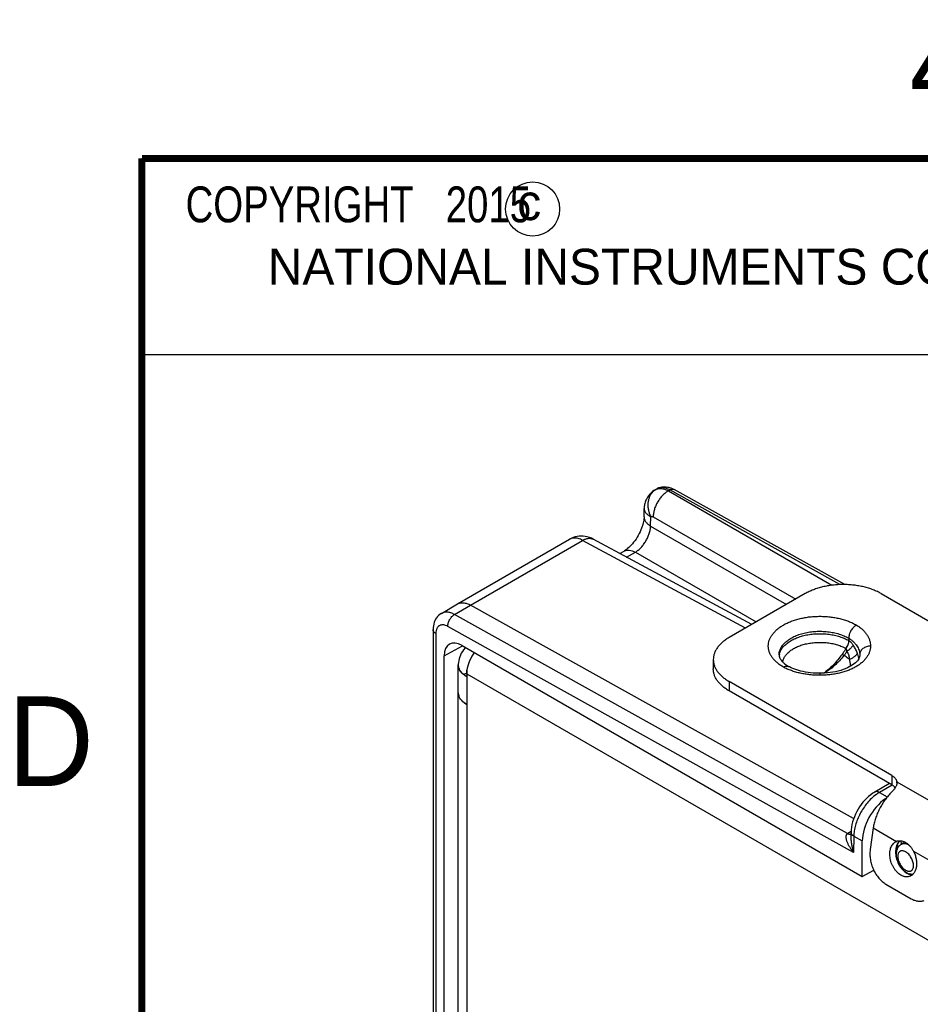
# Model space of a CAD drawing. Header units: inches. Extents: x 0 to 22, y 0 to 17.
# Tile 11 of 28: x 0.2 to 2.7, y 14.1 to 16.9. Entities that reach past the tile are written whole.
import ezdxf

# ---------------------------------------------------------------- set-up
doc = ezdxf.new("R2010")
doc.units = ezdxf.units.IN
doc.header["$LTSCALE"] = 1.21
doc.header["$MEASUREMENT"] = 0
doc.layers.get('0').update_dxf_attribs({"linetype": 'CONTINUOUS'})
for name, color, linetype in [('02___PRT_ALL_AXES', 7, 'CONTINUOUS'), ('03___PRT_ALL_CURVES', 7, 'CONTINUOUS'), ('DETAIL', 7, 'CONTINUOUS'), ('FEATURES', 7, 'CONTINUOUS')]:
    doc.layers.add(name, color=color, linetype=linetype)
doc.styles.get("Standard").update_dxf_attribs({"font": 'txt', "width": 0.8})
doc.styles.add('TEXTSTYLE_2', font='txt')

msp = doc.modelspace()

# ---------------------------------------------------------------- linework, layer by layer
at = {"color": 2, "linetype": 'CONTINUOUS'}
for p, q in [((0.4999, 16.5), (9.1249, 16.5)), ((0.4999, 16.5), (0.4999, 15.9531)), ((0.4999, 15.9531), (9.1249, 15.9531))]:
    msp.add_line(p, q, dxfattribs=at)
at = {"color": 7, "linetype": 'CONTINUOUS'}
for p, q in [((1.9311, 15.5761), (1.9273, 15.5737)), ((1.9311, 15.5761), (1.9358, 15.5788)), ((1.9679, 15.573), (1.9723, 15.5756)), ((1.9679, 15.573), (2.4237, 15.3098)), ((2.4461, 15.3116), (1.9723, 15.5756)), ((2.4598, 15.3117), (1.9841, 15.5768)), ((1.9, 15.5009), (1.9003, 15.5235)), ((1.9003, 15.5235), (1.9003, 15.5235)), ((1.9182, 15.4748), (1.9186, 15.5013)), ((1.9255, 15.5004), (2.3227, 15.2711)), ((1.9182, 15.4748), (2.2969, 15.2562)), ((1.3798, 15.2577), (1.6921, 15.4381)), ((1.4163, 15.2545), (1.7288, 15.4349)), ((1.6942, 15.4392), (1.6921, 15.4381)), ((1.6939, 15.439), (1.6969, 15.4406)), ((1.6969, 15.4406), (1.6969, 15.4406)), ((2.1832, 15.1905), (1.7288, 15.4349)), ((2.2003, 15.2004), (1.7579, 15.4384)), ((1.8325, 15.3982), (1.8441, 15.4049)), ((1.8514, 15.3881), (1.8758, 15.4022)), ((1.8758, 15.4022), (2.2128, 15.2076)), ((1.3349, 15.2314), (1.3798, 15.2577)), ((1.3716, 15.2282), (1.4163, 15.2545)), ((2.4843, 14.6594), (1.4163, 15.2545)), ((2.4672, 14.6177), (1.3716, 15.2282)), ((1.3117, 15.1862), (1.3117, 12.8098)), ((2.4842, 14.5648), (1.353, 15.1951)), ((1.3196, 15.1752), (1.3196, 12.7988)), ((2.4705, 15.1624), (2.4705, 15.1557)), ((1.343, 15.1134), (1.3938, 15.1412)), ((1.3925, 15.142), (2.5084, 14.4976)), ((2.463, 15.1334), (2.4628, 15.1336)), ((2.4713, 15.1552), (2.4705, 15.1557)), ((1.343, 12.8336), (1.343, 15.1134)), ((2.4573, 15.1136), (2.4518, 15.1169)), ((2.5012, 15.1155), (2.5011, 15.1129)), ((2.5012, 15.1162), (2.5012, 15.1157)), ((2.5012, 15.1157), (2.5012, 15.1155)), ((2.3052, 15.0821), (2.303, 15.0832)), ((2.3902, 15.0643), (2.3902, 15.0588)), ((2.5843, 14.7571), (2.543, 14.7332)), ((2.5918, 14.7527), (2.5561, 14.732)), ((2.5561, 14.732), (2.5781, 14.7198)), ((2.5726, 14.7126), (2.5726, 14.7144)), ((2.477, 14.6235), (2.4676, 14.6179)), ((2.4769, 14.6213), (2.4767, 14.6052)), ((2.4848, 14.6099), (2.4842, 14.5648)), ((2.4848, 14.6099), (2.5084, 14.5967)), ((2.4767, 14.6052), (2.4767, 14.6052)), ((2.5084, 14.4976), (2.5084, 14.5967)), ((2.6096, 14.5924), (2.6119, 14.5956)), ((2.6274, 14.5936), (2.6162, 14.5868)), ((2.6388, 14.5851), (2.635, 14.5869)), ((2.5084, 14.4976), (2.5404, 14.5151))]:
    msp.add_line(p, q, dxfattribs=at)
at = {"color": 3, "linetype": 'CONTINUOUS'}
for p, q in [((1.4019, 15.1364), (1.4009, 15.1352)), ((1.3821, 12.8564), (1.3821, 15.0878)), ((1.3839, 15.0781), (1.3828, 15.0818)), ((1.3896, 15.0683), (1.3867, 15.0724)), ((1.3938, 15.0637), (1.3906, 15.0671)), ((1.4056, 15.0551), (1.4001, 15.0586)), ((1.4056, 15.0633), (1.4056, 12.8156)), ((1.4056, 15.0633), (2.8014, 14.2574)), ((1.3999, 14.9812), (1.4056, 14.9776))]:
    msp.add_line(p, q, dxfattribs=at)
at = {"color": 7, "linetype": 'CONTINUOUS', "const_width": 0.02}
for points in [[(0.5, 16.5), (0.5, 0.5)], [(21.5, 16.5), (0.5, 16.5)]]:
    msp.add_lwpolyline(points, dxfattribs=at)
at = {"color": 7, "linetype": 'CONTINUOUS'}
for points in [[(1.9273, 15.5737), (1.9238, 15.571), (1.9205, 15.5683), (1.9176, 15.5655), (1.915, 15.5625), (1.9126, 15.5595), (1.9104, 15.5565), (1.9085, 15.5534), (1.9069, 15.5503), (1.9054, 15.5472), (1.9042, 15.5442), (1.9032, 15.5411), (1.9023, 15.5382), (1.9016, 15.5352), (1.9011, 15.5323), (1.9007, 15.5293), (1.9004, 15.5264), (1.9003, 15.5235)], [(1.9, 15.5009), (1.8999, 15.4988), (1.8997, 15.4955), (1.8992, 15.4918), (1.8986, 15.4878), (1.8976, 15.4835), (1.8964, 15.4789), (1.8949, 15.474), (1.8932, 15.469), (1.8912, 15.464), (1.8889, 15.4588), (1.8864, 15.4537), (1.8837, 15.4486), (1.8807, 15.4436), (1.8776, 15.4388), (1.8744, 15.4341), (1.871, 15.4296), (1.8676, 15.4255), (1.8642, 15.4216), (1.8607, 15.418), (1.8574, 15.4148), (1.8541, 15.412), (1.851, 15.4096), (1.8482, 15.4075), (1.8456, 15.4058), (1.8441, 15.4049)], [(1.6969, 15.4406), (1.6965, 15.4404), (1.6942, 15.4392)], [(1.7579, 15.4384), (1.7532, 15.4407), (1.7475, 15.443), (1.7417, 15.4447), (1.736, 15.4459), (1.7302, 15.4466), (1.7245, 15.4468), (1.7187, 15.4465), (1.7131, 15.4458), (1.7076, 15.4445), (1.7021, 15.4428), (1.6969, 15.4406)], [(1.3349, 15.2314), (1.3342, 15.2309), (1.3306, 15.2285), (1.3273, 15.2257), (1.3242, 15.2225), (1.3214, 15.219), (1.3189, 15.2151), (1.3168, 15.2109), (1.315, 15.2065), (1.3136, 15.2018), (1.3126, 15.1969), (1.312, 15.1917), (1.3117, 15.1862)], [(2.5011, 15.1129), (2.5005, 15.1103), (2.4996, 15.1076), (2.4983, 15.105), (2.4967, 15.1023), (2.4946, 15.0995), (2.4921, 15.0966), (2.489, 15.0937), (2.4855, 15.0908), (2.4815, 15.0878), (2.4771, 15.0849), (2.4721, 15.0821), (2.4667, 15.0794), (2.4608, 15.0769), (2.4546, 15.0745), (2.4481, 15.0724), (2.4412, 15.0704), (2.434, 15.0687), (2.4266, 15.0673), (2.419, 15.0662), (2.4112, 15.0653), (2.4033, 15.0647), (2.3952, 15.0644), (2.3902, 15.0643)], [(2.3902, 15.0643), (2.386, 15.0643), (2.3786, 15.0646), (2.3713, 15.065), (2.3641, 15.0657), (2.3572, 15.0666), (2.3504, 15.0677), (2.3438, 15.069), (2.3374, 15.0704), (2.3313, 15.072), (2.3255, 15.0738), (2.32, 15.0757), (2.3147, 15.0777), (2.3098, 15.0799), (2.3052, 15.0821)], [(2.543, 14.7332), (2.538, 14.7301), (2.5319, 14.7258), (2.5261, 14.7211), (2.5206, 14.716), (2.5152, 14.7105), (2.5101, 14.7047), (2.5053, 14.6986), (2.5008, 14.6922), (2.4967, 14.6855), (2.4928, 14.6786), (2.4893, 14.6716), (2.4862, 14.6645), (2.4835, 14.6572), (2.4813, 14.6499), (2.4795, 14.6426), (2.4781, 14.6352), (2.4773, 14.6279), (2.4769, 14.6213)]]:
    msp.add_lwpolyline(points, dxfattribs=at)
at = {"color": 3, "linetype": 'CONTINUOUS'}
for points in [[(1.4009, 15.1352), (1.3969, 15.1302), (1.3935, 15.1251), (1.3906, 15.1201), (1.3881, 15.1149), (1.386, 15.1098), (1.3844, 15.1047)], [(1.3844, 15.1047), (1.3833, 15.0997), (1.3825, 15.0946), (1.3822, 15.0897), (1.3821, 15.0878)]]:
    msp.add_lwpolyline(points, dxfattribs=at)
at = {"color": 2, "linetype": 'CONTINUOUS'}
msp.add_circle((1.5893, 16.359), 0.0754, dxfattribs=at)
at = {"color": 7, "linetype": 'CONTINUOUS'}
for centre, radius, start, end in [((1.9542, 15.5412), 0.0417, 127.2159, 134.2429), ((1.9533, 15.5424), 0.0402, 120.0082, 127.2404), ((1.9438, 15.5549), 0.0247, 115.2336, 119.7186), ((1.9441, 15.5543), 0.0254, 107.3669, 115.2564), ((1.9563, 15.5432), 0.0411, 118.4525, 120.036), ((1.9562, 15.5435), 0.0408, 112.3711, 118.4587), ((1.7051, 15.4156), 0.026, 119.1913, 120.0043), ((1.7047, 15.4163), 0.0251, 115.2816, 119.2144), ((1.7049, 15.4158), 0.0256, 107.9205, 115.2298), ((2.3152, 15.109), 0.0389, 167.7065, 174.1322), ((2.3965, 15.0817), 0.1055, 17.8209, 21.9159), ((2.4006, 15.0831), 0.1013, 17.5613, 17.8054), ((2.4066, 15.0849), 0.095, 13.2108, 17.6198), ((2.3526, 15.1683), 0.0985, 237.0452, 239.7733), ((2.3558, 15.1736), 0.1046, 239.7397, 239.9069), ((2.6142, 14.6335), 0.1144, 125.5934, 126.5645), ((2.4928, 14.575), 0.0498, 120.4249, 120.8524), ((2.7317, 14.6084), 0.1278, 190.5256, 193.6942), ((2.63, 14.5803), 0.0237, 134.4649, 139.6612), ((2.7122, 14.604), 0.0966, 184.1008, 186.9853), ((2.7199, 14.6049), 0.1044, 187.0002, 189.7462)]:
    msp.add_arc(centre, radius, start, end, dxfattribs=at)
at = {"color": 3, "linetype": 'CONTINUOUS'}
for centre, radius, start, end in [((1.4091, 15.0878), 0.027, 180.0178, 190.2734), ((1.4097, 15.0879), 0.0276, 190.263, 192.8126), ((1.4127, 15.0888), 0.0307, 200.5051, 202.257), ((1.4224, 15.0948), 0.0422, 218.9114, 219.9097), ((1.4233, 15.0955), 0.0433, 219.9108, 221.0265), ((1.4295, 15.1015), 0.052, 226.5946, 227.362), ((1.4365, 15.11), 0.063, 233.0472, 234.6733), ((1.4412, 15.1169), 0.0713, 236.382, 240.012), ((1.409, 15.0102), 0.0269, 180.034, 189.3055), ((1.4099, 15.0104), 0.0278, 189.2682, 193.1401), ((1.411, 15.0106), 0.0289, 193.1442, 199.9493), ((1.4125, 15.0111), 0.0305, 199.9002, 202.2731), ((1.4233, 15.0179), 0.0433, 219.1728, 221.5082), ((1.4261, 15.0204), 0.047, 221.5173, 226.4348), ((1.4295, 15.0239), 0.052, 226.3632, 228.3538), ((1.4329, 15.0277), 0.057, 228.3674, 233.1229), ((1.4363, 15.0322), 0.0626, 233.0453, 234.3921)]:
    msp.add_arc(centre, radius, start, end, dxfattribs=at)
at = {"color": 7, "linetype": 'CONTINUOUS'}
for centre, major_axis, ratio, start_param, end_param in [((1.3925, 15.0848), (-0.035, 0.0606), 0.577244, 5.497929, 7.068573), ((2.5798, 14.6372), (0.0507, 0.0862), 0.58226, 0.889975, 2.360603), ((2.5797, 14.6372), (0.05, 0.0866), 0.577332, 0.848771, 0.885462)]:
    msp.add_ellipse(centre, major_axis=major_axis, ratio=ratio, start_param=start_param, end_param=end_param, dxfattribs=at)
for points, knots in [([(1.9252, 15.5711), (1.9242, 15.5701), (1.9222, 15.568), (1.9188, 15.5635), (1.9159, 15.5584), (1.9137, 15.5529), (1.9124, 15.5485), (1.9114, 15.544), (1.9106, 15.5378), (1.9105, 15.5297), (1.9118, 15.52), (1.9144, 15.5104), (1.9171, 15.5042), (1.9186, 15.5013)], [0, 0, 0, 0, 0.05617, 0.113039, 0.229199, 0.288792, 0.349428, 0.411097, 0.473757, 0.601711, 0.73278, 0.866082, 1, 1, 1, 1]), ([(1.9679, 15.573), (1.9665, 15.5722), (1.9636, 15.5705), (1.958, 15.5664), (1.9527, 15.5615), (1.9478, 15.5561), (1.943, 15.5501), (1.9377, 15.5421), (1.9333, 15.5335), (1.9304, 15.5264), (1.9281, 15.5194), (1.9265, 15.5123), (1.9256, 15.5054), (1.9255, 15.502), (1.9255, 15.5004)], [0, 0, 0, 0, 0.055935, 0.114377, 0.237404, 0.301394, 0.366568, 0.498988, 0.631549, 0.696897, 0.761124, 0.884801, 0.943637, 1, 1, 1, 1]), ([(1.9723, 15.5756), (1.9707, 15.5765), (1.9674, 15.5782), (1.9624, 15.5801), (1.9574, 15.5815), (1.9526, 15.5822), (1.948, 15.5823), (1.9436, 15.5818), (1.9395, 15.5807), (1.937, 15.5795), (1.9358, 15.5788)], [0, 0, 0, 0, 0.147926, 0.288478, 0.421484, 0.547307, 0.666756, 0.780985, 0.891475, 1, 1, 1, 1]), ([(1.9365, 15.5785), (1.9376, 15.5788), (1.94, 15.5794), (1.9424, 15.5797), (1.9436, 15.5797)], [0, 0, 0, 0, 0.492631, 1, 1, 1, 1]), ([(1.9407, 15.5812), (1.9428, 15.5821), (1.9474, 15.5835), (1.9544, 15.5844), (1.9615, 15.5843), (1.9662, 15.5835), (1.9685, 15.583)], [0, 0, 0, 0, 0.249701, 0.499296, 0.748946, 1, 1, 1, 1]), ([(1.9436, 15.5797), (1.9455, 15.5798), (1.9495, 15.5796), (1.9556, 15.5784), (1.9618, 15.5762), (1.9659, 15.5742), (1.9679, 15.573)], [0, 0, 0, 0, 0.225384, 0.466169, 0.72439, 1, 1, 1, 1]), ([(1.9685, 15.583), (1.9712, 15.5823), (1.9766, 15.5806), (1.9817, 15.5781), (1.9841, 15.5768)], [0, 0, 0, 0, 0.494927, 1, 1, 1, 1]), ([(1.9723, 15.5756), (1.9734, 15.5762), (1.975, 15.5769), (1.9771, 15.5775), (1.9787, 15.5778), (1.9802, 15.5779), (1.9816, 15.5777), (1.9829, 15.5773), (1.9837, 15.577), (1.9841, 15.5768)], [0, 0, 0, 0, 0.286667, 0.419765, 0.545945, 0.665709, 0.78025, 0.891096, 1, 1, 1, 1]), ([(1.9003, 15.5235), (1.9003, 15.5225), (1.9005, 15.5205), (1.9014, 15.5174), (1.9029, 15.5144), (1.905, 15.5115), (1.9076, 15.5087), (1.9108, 15.506), (1.9145, 15.5035), (1.9172, 15.502), (1.9186, 15.5013)], [0, 0, 0, 0, 0.099431, 0.20248, 0.311784, 0.42936, 0.556524, 0.694079, 0.842073, 1, 1, 1, 1]), ([(1.9, 15.5009), (1.9, 15.4997), (1.9002, 15.4973), (1.901, 15.4937), (1.9025, 15.4902), (1.9054, 15.4855), (1.9093, 15.4812), (1.9141, 15.4774), (1.9168, 15.4756), (1.9182, 15.4748)], [0, 0, 0, 0, 0.107659, 0.217373, 0.331068, 0.45034, 0.70968, 0.851092, 1, 1, 1, 1]), ([(1.9186, 15.5013), (1.9191, 15.5015), (1.9202, 15.5018), (1.9219, 15.5018), (1.9237, 15.5013), (1.9249, 15.5007), (1.9255, 15.5004)], [0, 0, 0, 0, 0.21957, 0.454376, 0.713239, 1, 1, 1, 1]), ([(1.8758, 15.4022), (1.8772, 15.403), (1.88, 15.4048), (1.8854, 15.409), (1.8919, 15.4152), (1.8991, 15.4239), (1.9054, 15.4335), (1.9107, 15.4437), (1.9147, 15.4542), (1.9169, 15.463), (1.9179, 15.4699), (1.9182, 15.4732), (1.9182, 15.4748)], [0, 0, 0, 0, 0.055413, 0.113487, 0.236266, 0.36578, 0.498892, 0.632158, 0.762119, 0.885609, 0.944117, 1, 1, 1, 1]), ([(1.7043, 15.4416), (1.703, 15.4415), (1.7006, 15.4412), (1.6981, 15.4406), (1.697, 15.4402)], [0, 0, 0, 0, 0.507738, 1, 1, 1, 1]), ([(1.7288, 15.4349), (1.7267, 15.4361), (1.7226, 15.4381), (1.7163, 15.4403), (1.7102, 15.4415), (1.7062, 15.4417), (1.7043, 15.4416)], [0, 0, 0, 0, 0.275573, 0.533825, 0.77465, 1, 1, 1, 1]), ([(1.7288, 15.4349), (1.7301, 15.4357), (1.7327, 15.4371), (1.7378, 15.4393), (1.743, 15.4407), (1.748, 15.4409), (1.7515, 15.4406), (1.7549, 15.4398), (1.7569, 15.4389), (1.7579, 15.4384)], [0, 0, 0, 0, 0.147777, 0.288372, 0.547161, 0.666685, 0.780937, 0.891436, 1, 1, 1, 1]), ([(1.8441, 15.4049), (1.8452, 15.4055), (1.8474, 15.4066), (1.8509, 15.4076), (1.8548, 15.408), (1.8602, 15.4079), (1.8659, 15.4066), (1.8715, 15.4044), (1.8744, 15.403), (1.8758, 15.4022)], [0, 0, 0, 0, 0.108575, 0.219079, 0.33333, 0.452851, 0.71163, 0.852223, 1, 1, 1, 1]), ([(1.3798, 15.2577), (1.381, 15.2584), (1.3835, 15.2596), (1.3876, 15.2608), (1.392, 15.2613), (1.3966, 15.2612), (1.4014, 15.2604), (1.4063, 15.2591), (1.4113, 15.2571), (1.4146, 15.2554), (1.4163, 15.2545)], [0, 0, 0, 0, 0.10828, 0.218573, 0.332666, 0.452078, 0.577971, 0.711163, 0.851905, 1, 1, 1, 1]), ([(1.3716, 15.2282), (1.3699, 15.2292), (1.3666, 15.2308), (1.3616, 15.2328), (1.3566, 15.2342), (1.3518, 15.2349), (1.3472, 15.235), (1.3428, 15.2345), (1.3386, 15.2333), (1.3361, 15.2321), (1.3349, 15.2314)], [0, 0, 0, 0, 0.148189, 0.288918, 0.422007, 0.547825, 0.667193, 0.781287, 0.891619, 1, 1, 1, 1]), ([(1.353, 15.1951), (1.353, 15.1966), (1.3532, 15.1997), (1.3542, 15.2045), (1.3559, 15.2093), (1.3582, 15.214), (1.361, 15.2184), (1.3642, 15.2223), (1.3677, 15.2257), (1.3703, 15.2275), (1.3716, 15.2282)], [0, 0, 0, 0, 0.114507, 0.238106, 0.367796, 0.500545, 0.633218, 0.762687, 0.885936, 1, 1, 1, 1]), ([(2.2885, 15.0814), (2.2853, 15.0833), (2.2791, 15.0872), (2.2707, 15.0937), (2.2645, 15.0997), (2.2602, 15.1046), (2.2564, 15.1095), (2.2532, 15.1146), (2.2506, 15.1199), (2.249, 15.1239), (2.2478, 15.128), (2.247, 15.132), (2.2464, 15.1361), (2.2462, 15.1416), (2.2468, 15.1484), (2.2489, 15.1566), (2.2524, 15.1645), (2.2563, 15.1709), (2.2601, 15.1758), (2.2644, 15.1807), (2.2706, 15.1866), (2.279, 15.1932), (2.2885, 15.1992), (2.299, 15.2047), (2.3104, 15.2095), (2.3225, 15.2137), (2.3352, 15.2172), (2.3485, 15.2199), (2.3622, 15.2219), (2.3762, 15.223), (2.3903, 15.2234), (2.4044, 15.223), (2.4183, 15.2218), (2.432, 15.2199), (2.4453, 15.2171), (2.458, 15.2137), (2.4701, 15.2095), (2.4815, 15.2046), (2.4886, 15.2009), (2.492, 15.1989)], [0, 0, 0, 0, 0.030989, 0.060398, 0.088193, 0.101514, 0.114471, 0.139369, 0.151385, 0.163153, 0.174717, 0.186125, 0.197425, 0.20867, 0.231194, 0.25414, 0.277896, 0.302783, 0.315735, 0.32905, 0.356829, 0.386207, 0.417195, 0.449741, 0.483747, 0.519071, 0.555543, 0.592961, 0.631107, 0.669745, 0.708632, 0.747517, 0.786152, 0.824292, 0.861703, 0.89816, 0.933475, 0.967481, 1, 1, 1, 1]), ([(1.3196, 15.1752), (1.3185, 15.1758), (1.3168, 15.177), (1.3149, 15.1788), (1.3138, 15.1802), (1.3129, 15.1816), (1.3122, 15.1831), (1.3118, 15.1846), (1.3117, 15.1857), (1.3117, 15.1862)], [0, 0, 0, 0, 0.288622, 0.422195, 0.548478, 0.667986, 0.781966, 0.892017, 1, 1, 1, 1]), ([(1.353, 15.1951), (1.3509, 15.1962), (1.3477, 15.1977), (1.3433, 15.1989), (1.3402, 15.1994), (1.3373, 15.1994), (1.3344, 15.199), (1.3318, 15.1983), (1.3293, 15.1971), (1.3271, 15.1955), (1.3252, 15.1935), (1.3235, 15.1912), (1.3221, 15.1885), (1.321, 15.1855), (1.3199, 15.1811), (1.3196, 15.1776), (1.3196, 15.1752)], [0, 0, 0, 0, 0.143686, 0.20994, 0.272582, 0.332031, 0.388886, 0.44391, 0.498018, 0.552218, 0.607507, 0.664777, 0.72476, 0.788021, 0.854944, 1, 1, 1, 1]), ([(2.492, 15.1989), (2.4913, 15.1985), (2.4899, 15.1976), (2.4878, 15.1961), (2.4858, 15.1944), (2.4838, 15.1924), (2.4819, 15.1903), (2.4794, 15.1873), (2.4767, 15.1833), (2.4745, 15.179), (2.473, 15.1754), (2.4718, 15.1719), (2.471, 15.1683), (2.4705, 15.1649), (2.4705, 15.1632), (2.4705, 15.1624)], [0, 0, 0, 0, 0.056044, 0.114623, 0.175469, 0.238248, 0.302584, 0.368089, 0.501009, 0.633773, 0.699071, 0.763128, 0.886075, 0.944343, 1, 1, 1, 1]), ([(2.492, 15.1989), (2.4951, 15.197), (2.501, 15.193), (2.5089, 15.1864), (2.5158, 15.1794), (2.5214, 15.172), (2.5258, 15.1643), (2.529, 15.1564), (2.5309, 15.1483), (2.5313, 15.1429), (2.5312, 15.1402)], [0, 0, 0, 0, 0.147805, 0.287797, 0.420222, 0.545718, 0.665109, 0.779577, 0.890674, 1, 1, 1, 1]), ([(2.2763, 15.1157), (2.2763, 15.1173), (2.2765, 15.1206), (2.2774, 15.1254), (2.279, 15.1302), (2.2811, 15.1349), (2.2839, 15.1395), (2.2884, 15.1455), (2.294, 15.1511), (2.3004, 15.1563), (2.3058, 15.16), (2.3116, 15.1634), (2.3179, 15.1666), (2.3245, 15.1695), (2.334, 15.1731), (2.3466, 15.1767), (2.3624, 15.1798), (2.3788, 15.1814), (2.3955, 15.1817), (2.4121, 15.1805), (2.4282, 15.178), (2.4434, 15.1741), (2.4554, 15.1698), (2.4643, 15.1658), (2.4685, 15.1635), (2.4705, 15.1624)], [0, 0, 0, 0, 0.021328, 0.042884, 0.064884, 0.08752, 0.11096, 0.135335, 0.187203, 0.214847, 0.243637, 0.273556, 0.304567, 0.336616, 0.369629, 0.438178, 0.509421, 0.582412, 0.656123, 0.729496, 0.80149, 0.871113, 0.93752, 0.969301, 1, 1, 1, 1]), ([(2.2772, 15.1173), (2.2775, 15.1188), (2.2784, 15.1218), (2.2802, 15.1263), (2.2826, 15.1307), (2.2854, 15.135), (2.2888, 15.1391), (2.2941, 15.1446), (2.3019, 15.1509), (2.3108, 15.1564), (2.3186, 15.1603), (2.3272, 15.164), (2.3386, 15.1679), (2.3532, 15.1715), (2.3685, 15.1738), (2.3841, 15.1749), (2.3999, 15.1748), (2.4155, 15.1734), (2.4307, 15.1708), (2.445, 15.1669), (2.4563, 15.1628), (2.4646, 15.1589), (2.4686, 15.1568), (2.4705, 15.1557)], [0, 0, 0, 0, 0.021453, 0.043438, 0.066111, 0.089601, 0.114011, 0.139412, 0.193322, 0.251473, 0.282096, 0.313675, 0.379421, 0.448089, 0.518903, 0.590994, 0.663442, 0.735316, 0.805704, 0.873748, 0.938724, 0.969868, 1, 1, 1, 1]), ([(2.4705, 15.1624), (2.4729, 15.1609), (2.4774, 15.1578), (2.4836, 15.1526), (2.4889, 15.1471), (2.4934, 15.1412), (2.4969, 15.1352), (2.4994, 15.1289), (2.5009, 15.1226), (2.5012, 15.1183), (2.5012, 15.1162)], [0, 0, 0, 0, 0.145276, 0.284305, 0.416917, 0.543143, 0.663397, 0.778735, 0.890457, 1, 1, 1, 1]), ([(2.2867, 15.0955), (2.2869, 15.0969), (2.2875, 15.0997), (2.2889, 15.1039), (2.2907, 15.1081), (2.294, 15.1135), (2.2993, 15.1201), (2.3059, 15.1259), (2.312, 15.1302), (2.317, 15.1333), (2.3224, 15.1362), (2.3301, 15.1398), (2.3406, 15.1436), (2.3539, 15.1471), (2.368, 15.1495), (2.3824, 15.1507), (2.3971, 15.1507), (2.4116, 15.1496), (2.4257, 15.1473), (2.4391, 15.1438), (2.4496, 15.14), (2.4574, 15.1365), (2.461, 15.1346), (2.4628, 15.1336)], [0, 0, 0, 0, 0.021339, 0.043108, 0.065486, 0.088623, 0.137592, 0.190706, 0.218914, 0.248203, 0.278546, 0.309895, 0.375336, 0.443919, 0.514857, 0.587262, 0.66018, 0.732642, 0.803694, 0.872431, 0.938089, 0.96956, 1, 1, 1, 1]), ([(2.5312, 15.1402), (2.5312, 15.1389), (2.5311, 15.1362), (2.5305, 15.1308), (2.5288, 15.1241), (2.5261, 15.1177), (2.5233, 15.1126), (2.52, 15.1076), (2.515, 15.1014), (2.5078, 15.0945), (2.4996, 15.0881), (2.4903, 15.0822), (2.48, 15.0768), (2.4688, 15.0721), (2.4569, 15.068), (2.4443, 15.0647), (2.4312, 15.062), (2.4178, 15.0602), (2.404, 15.059), (2.3948, 15.0588), (2.3902, 15.0588)], [0, 0, 0, 0, 0.02247, 0.045058, 0.090905, 0.138282, 0.162784, 0.187921, 0.240282, 0.295699, 0.354353, 0.416312, 0.481464, 0.549588, 0.620381, 0.693475, 0.768444, 0.844848, 0.922222, 1, 1, 1, 1]), ([(2.463, 15.1334), (2.4612, 15.1306), (2.4576, 15.125), (2.4537, 15.1196), (2.4518, 15.1169)], [0, 0, 0, 0, 0.501448, 1, 1, 1, 1]), ([(2.4705, 15.1557), (2.4705, 15.1548), (2.4704, 15.153), (2.4699, 15.1503), (2.4693, 15.1475), (2.4684, 15.1447), (2.4673, 15.1418), (2.466, 15.139), (2.4645, 15.1362), (2.4634, 15.1344), (2.4628, 15.1336)], [0, 0, 0, 0, 0.111072, 0.227142, 0.348066, 0.473291, 0.602051, 0.733528, 0.866608, 1, 1, 1, 1]), ([(2.463, 15.1334), (2.4642, 15.1351), (2.4664, 15.1387), (2.469, 15.1442), (2.4704, 15.1489), (2.4711, 15.1526), (2.4712, 15.1543), (2.4713, 15.1552)], [0, 0, 0, 0, 0.267946, 0.52859, 0.774479, 0.890177, 1, 1, 1, 1]), ([(2.4657, 15.126), (2.4657, 15.1267), (2.4655, 15.1278), (2.4653, 15.1291), (2.4649, 15.1304), (2.4643, 15.132), (2.4635, 15.133), (2.463, 15.1334)], [0, 0, 0, 0, 0.262171, 0.391492, 0.51925, 0.766783, 1, 1, 1, 1]), ([(2.4831, 15.1429), (2.4827, 15.1423), (2.482, 15.1409), (2.4805, 15.1388), (2.4787, 15.1367), (2.4766, 15.1345), (2.4742, 15.1323), (2.4716, 15.1302), (2.4688, 15.128), (2.4668, 15.1267), (2.4657, 15.126)], [0, 0, 0, 0, 0.090993, 0.193894, 0.307941, 0.432062, 0.564976, 0.705167, 0.850912, 1, 1, 1, 1]), ([(2.4713, 15.1552), (2.4724, 15.1544), (2.4746, 15.1527), (2.4787, 15.1488), (2.4814, 15.1454), (2.4831, 15.1429)], [0, 0, 0, 0, 0.240765, 0.487794, 1, 1, 1, 1]), ([(2.4944, 15.1211), (2.4941, 15.122), (2.4933, 15.1239), (2.4917, 15.1276), (2.4894, 15.1322), (2.4864, 15.1377), (2.4842, 15.1412), (2.4831, 15.1429)], [0, 0, 0, 0, 0.121141, 0.244115, 0.493495, 0.7458, 1, 1, 1, 1]), ([(2.5312, 15.1402), (2.5293, 15.1402), (2.5254, 15.1399), (2.5198, 15.1386), (2.5146, 15.1363), (2.5101, 15.1333), (2.5069, 15.1302), (2.5048, 15.1275), (2.5036, 15.1253), (2.5025, 15.1231), (2.5016, 15.12), (2.5012, 15.1175), (2.5012, 15.116)], [0, 0, 0, 0, 0.136873, 0.272128, 0.404068, 0.53172, 0.65453, 0.714225, 0.772843, 0.830555, 0.887565, 1, 1, 1, 1]), ([(2.2763, 15.1157), (2.2763, 15.1148), (2.2765, 15.1128), (2.2771, 15.1103), (2.2779, 15.1081), (2.279, 15.1057), (2.2809, 15.1024), (2.2833, 15.0991), (2.2858, 15.0964), (2.288, 15.0942), (2.2904, 15.0921), (2.294, 15.0891), (2.297, 15.087), (2.299, 15.0857)], [0, 0, 0, 0, 0.072447, 0.15368, 0.198954, 0.248018, 0.358813, 0.488897, 0.561805, 0.639807, 0.722754, 0.810512, 1, 1, 1, 1]), ([(2.4518, 15.1169), (2.448, 15.1116), (2.4401, 15.1015), (2.4276, 15.0874), (2.4143, 15.0749), (2.4048, 15.0677), (2.4, 15.0645)], [0, 0, 0, 0, 0.263056, 0.518591, 0.764548, 1, 1, 1, 1]), ([(2.4573, 15.1136), (2.4532, 15.1086), (2.4447, 15.099), (2.427, 15.0817), (2.4122, 15.0706), (2.4018, 15.0646)], [0, 0, 0, 0, 0.260538, 0.515072, 1, 1, 1, 1]), ([(2.4657, 15.126), (2.4645, 15.1239), (2.4619, 15.1196), (2.4589, 15.1155), (2.4573, 15.1136)], [0, 0, 0, 0, 0.500595, 1, 1, 1, 1]), ([(2.4729, 15.1032), (2.4717, 15.1041), (2.4666, 15.1078), (2.4613, 15.1112), (2.4573, 15.1136)], [0, 0, 0, 0, 0.245803, 1, 1, 1, 1]), ([(2.4729, 15.1032), (2.4729, 15.1037), (2.473, 15.1047), (2.4728, 15.1067), (2.4725, 15.1092), (2.4718, 15.1122), (2.471, 15.1151), (2.4699, 15.1179), (2.4683, 15.1216), (2.4668, 15.1243), (2.4657, 15.126)], [0, 0, 0, 0, 0.061824, 0.123746, 0.247963, 0.372688, 0.497794, 0.623153, 0.748682, 1, 1, 1, 1]), ([(2.4944, 15.1211), (2.4942, 15.1203), (2.4935, 15.1186), (2.492, 15.1162), (2.4899, 15.1138), (2.4872, 15.1114), (2.4842, 15.1091), (2.4807, 15.1069), (2.4769, 15.1049), (2.4743, 15.1038), (2.4729, 15.1032)], [0, 0, 0, 0, 0.08735, 0.18666, 0.298273, 0.4216, 0.555436, 0.698026, 0.847205, 1, 1, 1, 1]), ([(2.4759, 15.0843), (2.4757, 15.0874), (2.475, 15.0938), (2.4737, 15.1001), (2.4729, 15.1032)], [0, 0, 0, 0, 0.490961, 1, 1, 1, 1]), ([(2.2885, 15.0814), (2.2894, 15.0819), (2.2912, 15.0829), (2.2939, 15.0839), (2.2965, 15.0844), (2.2982, 15.0844), (2.299, 15.0844)], [0, 0, 0, 0, 0.278517, 0.537706, 0.777435, 1, 1, 1, 1]), ([(2.3902, 15.0588), (2.3856, 15.0588), (2.3763, 15.059), (2.3625, 15.0601), (2.3489, 15.0619), (2.3357, 15.0644), (2.323, 15.0676), (2.3108, 15.0715), (2.2993, 15.076), (2.292, 15.0795), (2.2885, 15.0814)], [0, 0, 0, 0, 0.132448, 0.264221, 0.394556, 0.52274, 0.648019, 0.769751, 0.88735, 1, 1, 1, 1]), ([(2.299, 15.0844), (2.2997, 15.0843), (2.3011, 15.0841), (2.3024, 15.0835), (2.303, 15.0832)], [0, 0, 0, 0, 0.507958, 1, 1, 1, 1]), ([(2.5461, 14.7254), (2.5417, 14.7222), (2.5333, 14.715), (2.5218, 14.7026), (2.5113, 14.6885), (2.5022, 14.6733), (2.4948, 14.6574), (2.4893, 14.6412), (2.4863, 14.6278), (2.4851, 14.6174), (2.4849, 14.6123), (2.4848, 14.6099)], [0, 0, 0, 0, 0.119559, 0.245838, 0.37648, 0.508744, 0.639814, 0.76693, 0.887661, 0.945015, 1, 1, 1, 1]), ([(2.5561, 14.732), (2.555, 14.7327), (2.5532, 14.7335), (2.5508, 14.7342), (2.549, 14.7344), (2.5474, 14.7345), (2.5458, 14.7343), (2.5443, 14.7339), (2.5434, 14.7334), (2.543, 14.7332)], [0, 0, 0, 0, 0.287663, 0.420948, 0.547133, 0.666751, 0.781024, 0.891509, 1, 1, 1, 1]), ([(2.5561, 14.732), (2.5554, 14.7316), (2.5525, 14.7299), (2.5497, 14.728), (2.5476, 14.7265)], [0, 0, 0, 0, 0.244444, 1, 1, 1, 1]), ([(2.4672, 14.6177), (2.4668, 14.6174), (2.4659, 14.6167), (2.4647, 14.6155), (2.4639, 14.614), (2.4633, 14.6125), (2.4629, 14.6108), (2.4626, 14.6086), (2.4627, 14.6056), (2.4632, 14.6021), (2.4641, 14.5985), (2.4653, 14.5949), (2.4673, 14.5902), (2.4702, 14.5844), (2.4743, 14.5776), (2.479, 14.571), (2.4824, 14.5668), (2.4842, 14.5648)], [0, 0, 0, 0, 0.028139, 0.055818, 0.083248, 0.110772, 0.138673, 0.166969, 0.224867, 0.284457, 0.345495, 0.407711, 0.470936, 0.599779, 0.731221, 0.864766, 1, 1, 1, 1]), ([(2.4672, 14.6177), (2.4681, 14.6173), (2.4697, 14.6165), (2.4722, 14.6157), (2.4746, 14.6154), (2.4761, 14.6155), (2.4769, 14.6157)], [0, 0, 0, 0, 0.280124, 0.539611, 0.778465, 1, 1, 1, 1]), ([(2.4676, 14.6179), (2.4684, 14.6175), (2.4699, 14.6167), (2.4723, 14.6159), (2.4746, 14.6156), (2.4762, 14.6157), (2.4769, 14.6158)], [0, 0, 0, 0, 0.279298, 0.538365, 0.777813, 1, 1, 1, 1]), ([(2.4848, 14.6099), (2.4836, 14.6106), (2.482, 14.6118), (2.4801, 14.6136), (2.4789, 14.6151), (2.478, 14.6166), (2.4774, 14.6181), (2.477, 14.6197), (2.4769, 14.6208), (2.4769, 14.6213)], [0, 0, 0, 0, 0.287655, 0.421035, 0.547292, 0.666933, 0.781182, 0.8916, 1, 1, 1, 1]), ([(2.4767, 14.6052), (2.4766, 14.6017), (2.477, 14.5948), (2.4786, 14.5845), (2.481, 14.5745), (2.483, 14.568), (2.4842, 14.5648)], [0, 0, 0, 0, 0.252747, 0.504203, 0.753476, 1, 1, 1, 1]), ([(2.6086, 14.5926), (2.6073, 14.5908), (2.605, 14.5869), (2.6026, 14.5802), (2.6013, 14.5727), (2.601, 14.5675), (2.6011, 14.5649)], [0, 0, 0, 0, 0.225987, 0.46809, 0.726589, 1, 1, 1, 1]), ([(2.6162, 14.5868), (2.614, 14.5854), (2.611, 14.5828), (2.6078, 14.5787), (2.6059, 14.5753), (2.6045, 14.5716), (2.6031, 14.5665), (2.6027, 14.5624), (2.6027, 14.5598)], [0, 0, 0, 0, 0.247447, 0.371264, 0.495171, 0.619608, 0.744782, 1, 1, 1, 1]), ([(2.6036, 14.5683), (2.6036, 14.5706), (2.6038, 14.5741), (2.6045, 14.5786), (2.6051, 14.5817), (2.606, 14.5847), (2.6073, 14.5883), (2.6086, 14.5909), (2.6096, 14.5924)], [0, 0, 0, 0, 0.279885, 0.413205, 0.541564, 0.664622, 0.782116, 1, 1, 1, 1]), ([(2.6127, 14.5971), (2.6123, 14.5968), (2.6109, 14.5954), (2.6095, 14.5939), (2.6086, 14.5926)], [0, 0, 0, 0, 0.245074, 1, 1, 1, 1]), ([(2.635, 14.5869), (2.6333, 14.5876), (2.63, 14.5887), (2.625, 14.5893), (2.621, 14.5888), (2.6182, 14.5878), (2.6169, 14.5871), (2.6162, 14.5868)], [0, 0, 0, 0, 0.281159, 0.537271, 0.773666, 0.887467, 1, 1, 1, 1]), ([(2.6011, 14.5649), (2.6011, 14.5639), (2.6013, 14.5601), (2.6017, 14.5563), (2.6023, 14.5535)], [0, 0, 0, 0, 0.245608, 1, 1, 1, 1]), ([(2.6023, 14.5535), (2.6027, 14.5511), (2.6039, 14.5463), (2.6063, 14.5393), (2.6093, 14.5325), (2.613, 14.5262), (2.6171, 14.5204), (2.6217, 14.5153), (2.6267, 14.5109), (2.6302, 14.5085), (2.632, 14.5074)], [0, 0, 0, 0, 0.130637, 0.262445, 0.393946, 0.523667, 0.650213, 0.772374, 0.889245, 1, 1, 1, 1]), ([(2.6027, 14.5598), (2.6027, 14.5577), (2.603, 14.5534), (2.6039, 14.5492), (2.6044, 14.5471)], [0, 0, 0, 0, 0.491163, 1, 1, 1, 1]), ([(2.6513, 14.5282), (2.6513, 14.5299), (2.651, 14.5335), (2.6497, 14.539), (2.6476, 14.5445), (2.6449, 14.55), (2.6416, 14.555), (2.6378, 14.5596), (2.6337, 14.5634), (2.6294, 14.5664), (2.6257, 14.5682), (2.6228, 14.569), (2.6208, 14.5694), (2.6188, 14.5694), (2.617, 14.5692), (2.6152, 14.5687), (2.6136, 14.568), (2.6121, 14.5669), (2.6103, 14.5652), (2.6086, 14.5624), (2.6074, 14.5582), (2.6071, 14.5552), (2.6071, 14.5536)], [0, 0, 0, 0, 0.066517, 0.138367, 0.213939, 0.291494, 0.369049, 0.444635, 0.516446, 0.582996, 0.643345, 0.671146, 0.697426, 0.722333, 0.74611, 0.769077, 0.791618, 0.81416, 0.837122, 0.885666, 0.93969, 1, 1, 1, 1]), ([(2.6071, 14.5536), (2.6071, 14.5519), (2.6075, 14.5483), (2.6087, 14.5428), (2.6108, 14.5372), (2.6135, 14.5318), (2.6168, 14.5268), (2.6206, 14.5222), (2.6247, 14.5184), (2.629, 14.5154), (2.6327, 14.5136), (2.6356, 14.5128), (2.6376, 14.5124), (2.6396, 14.5124), (2.6415, 14.5126), (2.6432, 14.5131), (2.6448, 14.5138), (2.6463, 14.5148), (2.6481, 14.5166), (2.6498, 14.5194), (2.651, 14.5236), (2.6513, 14.5266), (2.6513, 14.5282)], [0, 0, 0, 0, 0.066517, 0.138367, 0.213939, 0.291494, 0.369049, 0.444635, 0.516446, 0.582996, 0.643345, 0.671146, 0.697426, 0.722333, 0.74611, 0.769077, 0.791618, 0.81416, 0.837122, 0.885666, 0.93969, 1, 1, 1, 1]), ([(2.6044, 14.5471), (2.6056, 14.5424), (2.6083, 14.5355), (2.6132, 14.5271), (2.6175, 14.5212), (2.6224, 14.5159), (2.6278, 14.5113), (2.6335, 14.5077), (2.6376, 14.5059), (2.6397, 14.5052)], [0, 0, 0, 0, 0.256017, 0.386296, 0.515611, 0.642329, 0.765354, 0.884378, 1, 1, 1, 1]), ([(2.632, 14.5074), (2.6333, 14.5067), (2.6359, 14.5053), (2.64, 14.5039), (2.644, 14.5029), (2.6467, 14.5027), (2.648, 14.5027)], [0, 0, 0, 0, 0.26609, 0.52098, 0.765081, 1, 1, 1, 1]), ([(2.6484, 14.5031), (2.647, 14.5032), (2.644, 14.5037), (2.6411, 14.5046), (2.6397, 14.5052)], [0, 0, 0, 0, 0.476628, 1, 1, 1, 1]), ([(2.6397, 14.5052), (2.6412, 14.5047), (2.6442, 14.5039), (2.6473, 14.5036), (2.6489, 14.5035)], [0, 0, 0, 0, 0.501692, 1, 1, 1, 1])]:
    msp.add_open_spline(points, degree=3, knots=knots, dxfattribs=at)
at = {"color": 3, "linetype": 'CONTINUOUS'}
for points, knots in [([(1.4266, 15.1223), (1.4234, 15.1177), (1.419, 15.1106), (1.4141, 15.1006), (1.4111, 15.093), (1.4086, 15.0854), (1.4069, 15.0778), (1.4058, 15.0705), (1.4056, 15.0656), (1.4056, 15.0633)], [0, 0, 0, 0, 0.263271, 0.394571, 0.523911, 0.650128, 0.772204, 0.88916, 1, 1, 1, 1]), ([(1.3987, 15.0597), (1.3961, 15.0616), (1.3915, 15.0656), (1.387, 15.0716), (1.3845, 15.0765), (1.3831, 15.0802), (1.3823, 15.084), (1.3821, 15.0866), (1.3821, 15.0878)], [0, 0, 0, 0, 0.281477, 0.537824, 0.6582, 0.774526, 0.888002, 1, 1, 1, 1]), ([(1.3867, 15.0724), (1.3864, 15.0728), (1.3855, 15.0743), (1.3848, 15.0759), (1.3843, 15.0772)], [0, 0, 0, 0, 0.254938, 1, 1, 1, 1]), ([(1.4017, 15.0575), (1.401, 15.058), (1.3985, 15.0597), (1.396, 15.0617), (1.3943, 15.0633)], [0, 0, 0, 0, 0.257836, 1, 1, 1, 1]), ([(1.3987, 15.0597), (1.3989, 15.0604), (1.3993, 15.0614), (1.4003, 15.0626), (1.4012, 15.0633), (1.4022, 15.0638), (1.4033, 15.064), (1.4044, 15.0638), (1.4052, 15.0635), (1.4056, 15.0633)], [0, 0, 0, 0, 0.248565, 0.372549, 0.493931, 0.612941, 0.732414, 0.858459, 1, 1, 1, 1]), ([(1.4056, 15.0633), (1.4056, 15.0641), (1.4056, 15.0674), (1.4059, 15.0706), (1.4062, 15.0731)], [0, 0, 0, 0, 0.242936, 1, 1, 1, 1]), ([(1.4056, 14.9776), (1.4038, 14.9786), (1.4003, 14.9808), (1.3942, 14.9855), (1.3892, 14.9908), (1.3855, 14.9967), (1.3836, 15.0011), (1.3824, 15.0057), (1.3821, 15.0087), (1.3821, 15.0102)], [0, 0, 0, 0, 0.148268, 0.289291, 0.548524, 0.667959, 0.781927, 0.89198, 1, 1, 1, 1])]:
    msp.add_open_spline(points, degree=3, knots=knots, dxfattribs=at)
at = {"layer": '02___PRT_ALL_AXES', "color": 7, "linetype": 'CONTINUOUS'}
for p, q in [((2.5389, 14.633), (2.6038, 14.5955)), ((2.6038, 14.5955), (2.6042, 14.5957)), ((2.6508, 14.5684), (2.7157, 14.5309))]:
    msp.add_line(p, q, dxfattribs=at)
for centre, radius, start, end in [((2.6124, 14.5735), 0.0236, 106.8157, 110.487), ((2.6127, 14.5728), 0.0244, 102.2002, 106.8226)]:
    msp.add_arc(centre, radius, start, end, dxfattribs=at)
for points, knots in [([(2.616, 14.5014), (2.6141, 14.5026), (2.6103, 14.5052), (2.605, 14.5099), (2.6002, 14.5155), (2.5959, 14.5219), (2.5922, 14.5288), (2.5892, 14.5361), (2.5869, 14.5437), (2.5855, 14.5514), (2.5849, 14.5589), (2.5852, 14.5651), (2.5858, 14.5698), (2.5867, 14.5742), (2.5884, 14.5793), (2.5912, 14.5848), (2.5942, 14.5887), (2.5969, 14.5914), (2.599, 14.593), (2.6013, 14.5944), (2.603, 14.5952), (2.6038, 14.5955)], [0, 0, 0, 0, 0.059963, 0.123441, 0.189903, 0.258764, 0.329247, 0.40047, 0.471518, 0.541488, 0.609531, 0.674918, 0.706449, 0.737126, 0.795757, 0.850817, 0.902638, 0.927594, 0.952054, 0.976145, 1, 1, 1, 1]), ([(2.6075, 14.5966), (2.6084, 14.5968), (2.6101, 14.5971), (2.6128, 14.5972), (2.6155, 14.5971), (2.6192, 14.5966), (2.6239, 14.5953), (2.6275, 14.5936), (2.6292, 14.5926)], [0, 0, 0, 0, 0.116054, 0.23427, 0.354866, 0.478044, 0.732757, 1, 1, 1, 1]), ([(2.6292, 14.5926), (2.6314, 14.5913), (2.6357, 14.5883), (2.6414, 14.5826), (2.6465, 14.5759), (2.6494, 14.571), (2.6508, 14.5684)], [0, 0, 0, 0, 0.230599, 0.475027, 0.732366, 1, 1, 1, 1]), ([(2.6508, 14.5684), (2.6517, 14.5667), (2.6533, 14.5633), (2.6555, 14.5579), (2.6572, 14.5525), (2.6585, 14.5469), (2.6593, 14.5414), (2.6597, 14.536), (2.6597, 14.5306), (2.659, 14.5239), (2.6575, 14.5176), (2.6551, 14.5119), (2.6529, 14.5081), (2.6503, 14.5048), (2.6474, 14.502), (2.6441, 14.4998), (2.6418, 14.4987), (2.6406, 14.4982)], [0, 0, 0, 0, 0.072245, 0.144988, 0.217595, 0.28957, 0.360479, 0.429903, 0.497439, 0.562756, 0.685682, 0.743272, 0.798304, 0.85103, 0.90184, 0.951279, 1, 1, 1, 1]), ([(2.6406, 14.4982), (2.6397, 14.4979), (2.6378, 14.4973), (2.6348, 14.4968), (2.6317, 14.4967), (2.6286, 14.4969), (2.6254, 14.4975), (2.6211, 14.4988), (2.618, 14.5003), (2.616, 14.5014)], [0, 0, 0, 0, 0.115772, 0.232557, 0.351318, 0.472947, 0.598209, 0.727713, 1, 1, 1, 1])]:
    msp.add_open_spline(points, degree=3, knots=knots, dxfattribs=at)
at = {"layer": '03___PRT_ALL_CURVES', "color": 40, "linetype": 'CONTINUOUS'}
for p, q in [((1.4145, 15.1013), (1.4122, 15.0959)), ((1.3821, 15.0874), (1.3821, 15.0878)), ((1.3825, 15.0836), (1.3821, 15.0874)), ((1.3833, 15.0799), (1.3825, 15.0836)), ((1.3841, 15.0776), (1.3833, 15.0799)), ((1.3846, 15.0763), (1.3841, 15.0776)), ((1.3865, 15.0726), (1.3846, 15.0763)), ((1.4073, 15.0791), (1.4063, 15.0738)), ((1.4086, 15.0846), (1.4073, 15.0791)), ((1.3888, 15.0694), (1.3865, 15.0726)), ((1.3917, 15.0659), (1.3888, 15.0694)), ((1.3933, 15.0642), (1.3917, 15.0659)), ((1.395, 15.0626), (1.3933, 15.0642)), ((1.3985, 15.0598), (1.395, 15.0626)), ((1.399, 15.0594), (1.3985, 15.0598)), ((1.4005, 15.0583), (1.399, 15.0594)), ((1.4022, 15.0572), (1.4005, 15.0583)), ((1.4039, 15.0561), (1.4022, 15.0572)), ((1.4056, 15.0551), (1.4039, 15.0561)), ((1.4056, 15.0633), (1.4056, 15.0551))]:
    msp.add_line(p, q, dxfattribs=at)
for points, knots in [([(1.4202, 15.1123), (1.4199, 15.1118), (1.4196, 15.1112), (1.4191, 15.1104), (1.4188, 15.1098), (1.4185, 15.1094), (1.4184, 15.1091), (1.4183, 15.1089), (1.4182, 15.1087), (1.418, 15.1084), (1.4178, 15.108), (1.4176, 15.1076), (1.4175, 15.1073), (1.4173, 15.1071), (1.4172, 15.1069), (1.4172, 15.1068), (1.417, 15.1065), (1.4169, 15.1063), (1.4167, 15.1059), (1.4166, 15.1056), (1.4164, 15.1053), (1.4163, 15.1051), (1.4162, 15.1049), (1.4161, 15.1046), (1.4158, 15.1041), (1.4156, 15.1036), (1.4153, 15.1031), (1.415, 15.1024), (1.4147, 15.1018), (1.4145, 15.1013)], [0, 0, 0, 0, 0.125, 0.1875, 0.25, 0.28125, 0.3125, 0.328125, 0.34375, 0.375, 0.40625, 0.4375, 0.46875, 0.484375, 0.5, 0.515625, 0.53125, 0.5625, 0.59375, 0.625, 0.65625, 0.671875, 0.6875, 0.71875, 0.75, 0.8125, 0.84375, 0.875, 1, 1, 1, 1]), ([(1.4266, 15.1223), (1.4263, 15.1219), (1.4258, 15.1211), (1.4247, 15.1195), (1.4236, 15.1179), (1.4227, 15.1164), (1.4222, 15.1156), (1.4218, 15.1151), (1.4216, 15.1147), (1.4214, 15.1144), (1.4213, 15.1142), (1.4212, 15.114), (1.4209, 15.1136), (1.4206, 15.113), (1.4203, 15.1125), (1.4202, 15.1123)], [0, 0, 0, 0, 0.125, 0.25, 0.5, 0.625, 0.6875, 0.75, 0.78125, 0.8125, 0.828125, 0.84375, 0.875, 0.9375, 1, 1, 1, 1]), ([(1.4063, 15.0738), (1.4063, 15.0734), (1.4062, 15.0727), (1.4061, 15.0719), (1.406, 15.0714), (1.406, 15.0709), (1.4059, 15.0707), (1.4059, 15.0705), (1.4059, 15.0702), (1.4059, 15.0699), (1.4058, 15.0696), (1.4058, 15.0692), (1.4058, 15.0689), (1.4058, 15.0687), (1.4058, 15.0685), (1.4057, 15.0684), (1.4057, 15.0682), (1.4057, 15.0679), (1.4057, 15.0676), (1.4057, 15.0673), (1.4057, 15.067), (1.4056, 15.0668), (1.4056, 15.0666), (1.4056, 15.0663), (1.4056, 15.066), (1.4056, 15.0656), (1.4056, 15.0653), (1.4056, 15.0649), (1.4056, 15.0645), (1.4056, 15.0639), (1.4056, 15.0635), (1.4056, 15.0633)], [0, 0, 0, 0, 0.125, 0.1875, 0.25, 0.28125, 0.3125, 0.328125, 0.34375, 0.375, 0.40625, 0.4375, 0.46875, 0.484375, 0.5, 0.515625, 0.53125, 0.5625, 0.59375, 0.625, 0.65625, 0.671875, 0.6875, 0.71875, 0.75, 0.78125, 0.8125, 0.84375, 0.875, 0.9375, 1, 1, 1, 1]), ([(1.4122, 15.0959), (1.4121, 15.0954), (1.4118, 15.0947), (1.4115, 15.0939), (1.4113, 15.0933), (1.4111, 15.0929), (1.411, 15.0926), (1.4109, 15.0924), (1.4109, 15.0921), (1.4108, 15.0918), (1.4106, 15.0914), (1.4105, 15.091), (1.4104, 15.0907), (1.4103, 15.0905), (1.4102, 15.0903), (1.4102, 15.0901), (1.4101, 15.0899), (1.41, 15.0896), (1.4099, 15.0893), (1.4098, 15.0889), (1.4097, 15.0887), (1.4097, 15.0884), (1.4096, 15.0882), (1.4095, 15.0879), (1.4094, 15.0875), (1.4093, 15.0871), (1.4092, 15.0868), (1.4091, 15.0866), (1.409, 15.0863), (1.4089, 15.0859), (1.4088, 15.0853), (1.4086, 15.0849), (1.4086, 15.0846)], [0, 0, 0, 0, 0.125, 0.1875, 0.25, 0.28125, 0.3125, 0.328125, 0.34375, 0.375, 0.40625, 0.4375, 0.46875, 0.484375, 0.5, 0.515625, 0.53125, 0.5625, 0.59375, 0.625, 0.65625, 0.671875, 0.6875, 0.71875, 0.75, 0.78125, 0.8125, 0.828125, 0.84375, 0.875, 0.9375, 1, 1, 1, 1])]:
    msp.add_open_spline(points, degree=3, knots=knots, dxfattribs=at)
at = {"layer": 'FEATURES', "color": 7, "linetype": 'CONTINUOUS'}
for p, q in [((2.3492, 15.2864), (2.1371, 15.1639)), ((2.5613, 15.2864), (3.0146, 15.0247)), ((2.0931, 15.1027), (2.0931, 15.0765)), ((2.1371, 15.0414), (2.1371, 15.0153)), ((2.5903, 14.7797), (2.1371, 15.0414)), ((2.5903, 14.7536), (2.1371, 15.0153)), ((2.5903, 14.7797), (2.5903, 14.7536)), ((2.6047, 14.7621), (2.8072, 14.6451)), ((2.5389, 14.633), (2.5304, 14.5726)), ((2.5743, 14.4764), (2.645, 14.4355))]:
    msp.add_line(p, q, dxfattribs=at)
msp.add_arc((2.588, 14.7593), 0.017, 359.9324, 9.4434, dxfattribs=at)
for points, knots in [([(2.5613, 15.2864), (2.5578, 15.2884), (2.5503, 15.2923), (2.5385, 15.2974), (2.5259, 15.3017), (2.5126, 15.3053), (2.4987, 15.3082), (2.4845, 15.3102), (2.4699, 15.3115), (2.4553, 15.3119), (2.4406, 15.3115), (2.426, 15.3102), (2.4118, 15.3082), (2.3979, 15.3053), (2.3846, 15.3017), (2.372, 15.2974), (2.3602, 15.2923), (2.3527, 15.2884), (2.3492, 15.2864)], [0, 0, 0, 0, 0.055828, 0.114184, 0.174785, 0.237353, 0.301549, 0.366993, 0.433283, 0.5, 0.566717, 0.633007, 0.698451, 0.762647, 0.825215, 0.885816, 0.944172, 1, 1, 1, 1]), ([(2.1371, 15.1639), (2.1337, 15.162), (2.1272, 15.1579), (2.1184, 15.1511), (2.1108, 15.1438), (2.1045, 15.1361), (2.0994, 15.128), (2.0958, 15.1197), (2.0936, 15.1113), (2.0931, 15.1055), (2.0931, 15.1027)], [0, 0, 0, 0, 0.148569, 0.289503, 0.422719, 0.548632, 0.667994, 0.781934, 0.891985, 1, 1, 1, 1]), ([(2.0931, 15.1027), (2.0931, 15.0998), (2.0936, 15.0941), (2.0958, 15.0856), (2.0994, 15.0773), (2.1045, 15.0693), (2.1108, 15.0616), (2.1184, 15.0543), (2.1272, 15.0475), (2.1337, 15.0434), (2.1371, 15.0414)], [0, 0, 0, 0, 0.108015, 0.218066, 0.332006, 0.451368, 0.577281, 0.710497, 0.851431, 1, 1, 1, 1]), ([(2.1371, 15.0153), (2.1337, 15.0173), (2.1272, 15.0213), (2.1184, 15.0281), (2.1108, 15.0354), (2.1045, 15.0431), (2.0994, 15.0512), (2.0958, 15.0595), (2.0936, 15.068), (2.0931, 15.0737), (2.0931, 15.0765)], [0, 0, 0, 0, 0.148569, 0.289503, 0.422719, 0.548632, 0.667994, 0.781934, 0.891985, 1, 1, 1, 1]), ([(2.5903, 14.7797), (2.5913, 14.7791), (2.5932, 14.778), (2.5958, 14.776), (2.5982, 14.7739), (2.6002, 14.7717), (2.6019, 14.7694), (2.6032, 14.767), (2.6042, 14.7646), (2.6046, 14.7629), (2.6047, 14.7621)], [0, 0, 0, 0, 0.14614, 0.28588, 0.418982, 0.545545, 0.666095, 0.781389, 0.89234, 1, 1, 1, 1]), ([(2.605, 14.7593), (2.605, 14.7583), (2.6048, 14.7562), (2.604, 14.753), (2.6028, 14.7498), (2.601, 14.7466), (2.5989, 14.7433), (2.5964, 14.7399), (2.5935, 14.7366), (2.5914, 14.7344), (2.5903, 14.7334)], [0, 0, 0, 0, 0.099396, 0.204333, 0.316571, 0.437126, 0.566297, 0.703755, 0.848703, 1, 1, 1, 1]), ([(2.6003, 14.7454), (2.599, 14.747), (2.5967, 14.7492), (2.5932, 14.7518), (2.5913, 14.753), (2.5903, 14.7536)], [0, 0, 0, 0, 0.47534, 0.731718, 1, 1, 1, 1]), ([(2.5903, 14.7334), (2.587, 14.73), (2.5805, 14.723), (2.5716, 14.7116), (2.5635, 14.6994), (2.5563, 14.6865), (2.5501, 14.6732), (2.545, 14.6598), (2.5412, 14.6464), (2.5395, 14.6374), (2.5389, 14.633)], [0, 0, 0, 0, 0.123224, 0.249884, 0.378425, 0.507467, 0.635534, 0.76118, 0.883125, 1, 1, 1, 1]), ([(2.5304, 14.5726), (2.5298, 14.5682), (2.5294, 14.5613), (2.53, 14.5522), (2.5312, 14.5427), (2.534, 14.5308), (2.5391, 14.5171), (2.546, 14.5044), (2.553, 14.4948), (2.5591, 14.4881), (2.5655, 14.4822), (2.5707, 14.4784), (2.5743, 14.4764)], [0, 0, 0, 0, 0.120554, 0.183353, 0.247462, 0.378283, 0.510421, 0.641082, 0.767608, 0.828636, 0.887831, 1, 1, 1, 1]), ([(2.645, 14.4355), (2.6464, 14.4347), (2.6494, 14.4331), (2.654, 14.4312), (2.6586, 14.4299), (2.6632, 14.429), (2.6677, 14.4287), (2.6721, 14.4288), (2.6763, 14.4296), (2.6791, 14.4304), (2.6804, 14.4309)], [0, 0, 0, 0, 0.138668, 0.272607, 0.401955, 0.527146, 0.648759, 0.76751, 0.884267, 1, 1, 1, 1])]:
    msp.add_open_spline(points, degree=3, knots=knots, dxfattribs=at)

# ---------------------------------------------------------------- texts
at = {"color": 2, "linetype": 'CONTINUOUS', "attachment_point": 1, "line_spacing_factor": 0.9, "style": 'TEXTSTYLE_2'}
for s, insert, char_height, width in [('4', (2.64, 16.8869), 0.25, 0.25), ('c', (1.5463, 16.428), 0.1, 0.1), ('NATIONAL INSTRUMENTS CORPORATION AND ITS LICENSORS.  ALL RIGHTS RESERVED.', (0.851, 16.2482), 0.1, 7.3), ('D', (0.125, 15), 0.25, 0.25)]:
    msp.add_mtext(s, dxfattribs=dict(at, insert=insert, char_height=char_height, width=width))
at = {"layer": 'DETAIL', "color": 2, "linetype": 'CONTINUOUS', "insert": (0.5624, 16.4219), "char_height": 0.1, "width": 1.44, "attachment_point": 1, "line_spacing_factor": 0.9}
msp.add_mtext('  COPYRIGHT   2015', dxfattribs=at)

doc.saveas('drawing.dxf')
